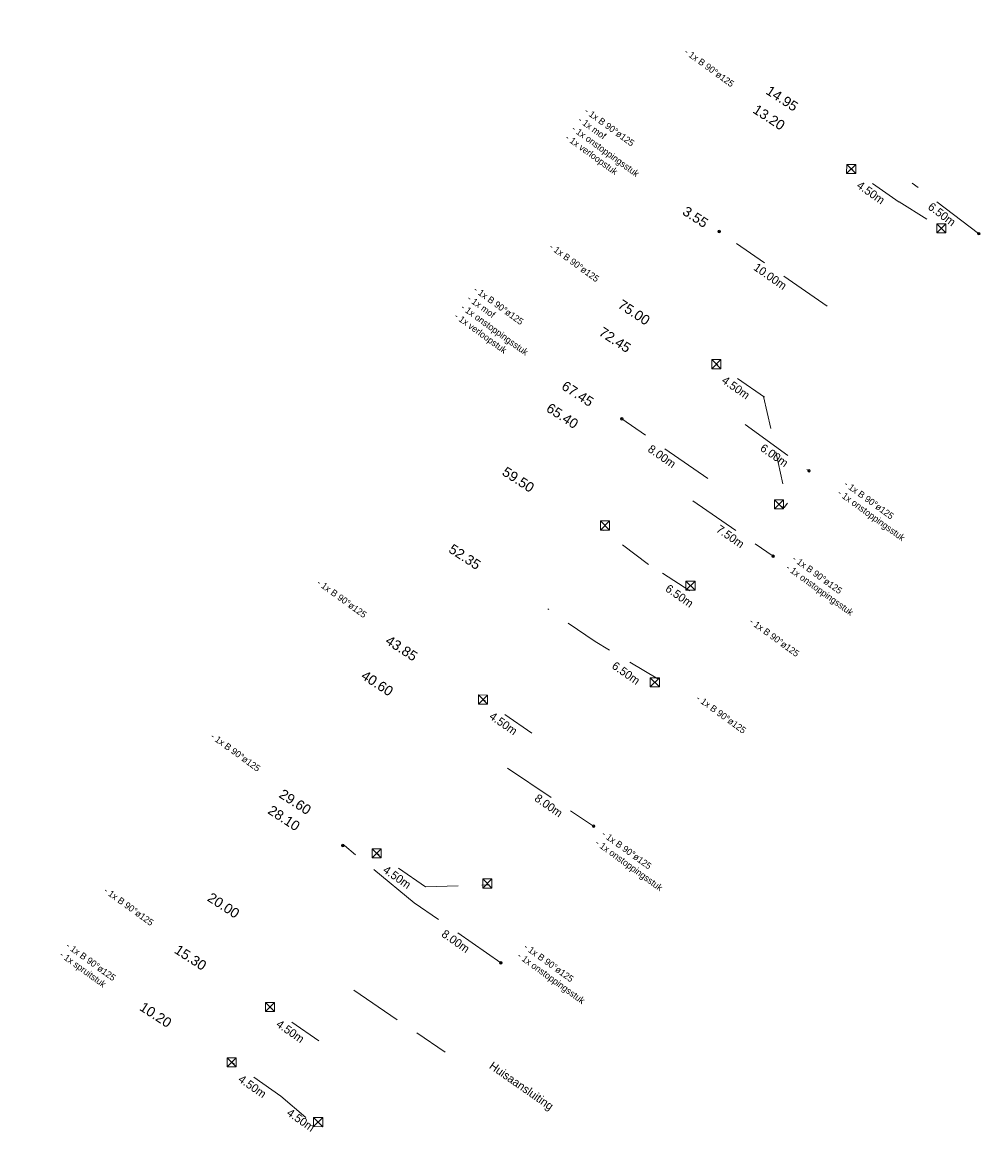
# Model space of a CAD drawing. Header units: inches. Extents: x 0 to 191500, y 0 to 342750.
# Tile 238 of 256: x 186613 to 186687, y 331892 to 331978. Entities that reach past the tile are written whole.
import ezdxf

# ---------------------------------------------------------------- set-up
doc = ezdxf.new("R2010")
doc.units = ezdxf.units.IN
doc.header["$MEASUREMENT"] = 0
doc.linetypes.add('RI-GWA_HUISAANSLUITING', pattern=[23, 4, -1.8, 2.6, -1.8, 4.6, -1.8, 4.6, -1.8])
doc.linetypes.add('RI-HWA_KOLKAANSLUITING', pattern=[4.3, 2.5, -1.8])
for name, color, linetype, lineweight in [('ECW', 150, 'Continuous', 20), ('N-WE-RI-GWA-MAATVOERING-T25', 30, 'RI-GWA_HUISAANSLUITING', 20), ('N-WE-RI-GWA_HUISAANSLUITING', 30, 'RI-GWA_HUISAANSLUITING', 20), ('N-WE-RI-GWA_RIOOLPUT_ONTSTOPPINGSPUT-G', 30, 'Continuous', 20), ('N-WE-RI-HWA_KOLK-S', 150, 'Continuous', 20), ('N-WE-RI-HWA_KOLKAANSLUITING', 150, 'RI-HWA_KOLKAANSLUITING', 20), ('Tekst algemeen', 7, 'Continuous', 20)]:
    doc.layers.add(name, color=color, linetype=linetype, lineweight=lineweight)
picture_1 = doc.add_image_def('image1.ecw', size_in_pixel=(220000, 285000))

msp = doc.modelspace()

# ---------------------------------------------------------------- linework, layer by layer
at = {"layer": 'N-WE-RI-GWA_HUISAANSLUITING'}
for p, q in [((186686.30552, 331962.36817), (186681.2341, 331966.21888)), ((186674.74819, 331956.83737), (186666.52647, 331962.52975)), ((186665.66983, 331943.68843), (186659.09128, 331948.24064)), ((186668.51496, 331947.80003), (186673.37101, 331944.27599)), ((186664.50333, 331942.00268), (186670.63077, 331937.76263)), ((186650.39147, 331921.60916), (186656.95277, 331917.17875)), ((186643.27864, 331911.33017), (186637.94386, 331915.70467)), ((186649.88408, 331906.75936), (186643.27864, 331911.33017)), ((186638.66953, 331904.66939), (186647.03633, 331898.996))]:
    msp.add_line(p, q, dxfattribs=at)
at = {"layer": 'N-WE-RI-GWA_RIOOLPUT_ONTSTOPPINGSPUT-G'}
for p, q in [((186666.62104, 331962.57004), (186666.44079, 331962.48339)), ((186666.48759, 331962.61684), (186666.57424, 331962.43659)), ((186686.4001, 331962.40846), (186686.21984, 331962.32181)), ((186686.26664, 331962.45526), (186686.3533, 331962.27501)), ((186659.18585, 331948.28093), (186659.0056, 331948.19428)), ((186659.0524, 331948.32773), (186659.13905, 331948.14748)), ((186673.46113, 331944.31932), (186673.28088, 331944.23267)), ((186673.32768, 331944.36612), (186673.41434, 331944.18587)), ((186670.72089, 331937.80596), (186670.54064, 331937.7193)), ((186670.58744, 331937.85275), (186670.67409, 331937.6725)), ((186657.04289, 331917.22208), (186656.86264, 331917.13542)), ((186656.90944, 331917.26887), (186656.99609, 331917.08862)), ((186637.90898, 331915.748), (186637.72873, 331915.66135)), ((186637.77553, 331915.7948), (186637.86218, 331915.61455)), ((186649.97421, 331906.80268), (186649.79396, 331906.71603)), ((186649.84075, 331906.84948), (186649.92741, 331906.66923))]:
    msp.add_line(p, q, dxfattribs=at)
for centre in [(186666.53092, 331962.52671), (186686.30997, 331962.36513), (186659.09572, 331948.23761), (186673.37101, 331944.27599), (186670.63077, 331937.76263), (186656.95277, 331917.17875), (186637.81886, 331915.70467), (186649.88408, 331906.75936)]:
    msp.add_circle(centre, 0.1, dxfattribs=at)
at = {"layer": 'N-WE-RI-HWA_KOLK-S'}
for p, q in [((186676.24362, 331967.64488), (186676.24212, 331966.94842)), ((186676.24212, 331966.94842), (186676.94007, 331967.64338)), ((186676.24362, 331967.64488), (186676.93857, 331966.94693)), ((186676.94007, 331967.64338), (186676.24362, 331967.64488)), ((186676.93857, 331966.94693), (186676.94007, 331967.64338)), ((186676.24212, 331966.94842), (186676.93857, 331966.94693)), ((186683.1112, 331963.1191), (186683.10971, 331962.42265)), ((186683.10971, 331962.42265), (186683.80766, 331963.11761)), ((186683.1112, 331963.1191), (186683.80616, 331962.42116)), ((186683.80766, 331963.11761), (186683.1112, 331963.1191)), ((186683.80616, 331962.42116), (186683.80766, 331963.11761)), ((186683.10971, 331962.42265), (186683.80616, 331962.42116)), ((186665.95436, 331952.76015), (186665.95287, 331952.0637)), ((186665.95287, 331952.0637), (186666.65081, 331952.75866)), ((186665.95436, 331952.76015), (186666.64932, 331952.0622)), ((186666.65081, 331952.75866), (186665.95436, 331952.76015)), ((186666.64932, 331952.0622), (186666.65081, 331952.75866)), ((186665.95287, 331952.0637), (186666.64932, 331952.0622)), ((186670.72896, 331942.07929), (186670.72746, 331941.38284)), ((186670.72746, 331941.38284), (186671.42541, 331942.07779)), ((186670.72896, 331942.07929), (186671.42392, 331941.38134)), ((186671.42541, 331942.07779), (186670.72896, 331942.07929)), ((186671.42392, 331941.38134), (186671.42541, 331942.07779)), ((186670.72746, 331941.38284), (186671.42392, 331941.38134)), ((186657.47154, 331940.45987), (186657.47004, 331939.76342)), ((186657.47004, 331939.76342), (186658.16799, 331940.45837)), ((186657.47154, 331940.45987), (186658.16649, 331939.76192)), ((186658.16799, 331940.45837), (186657.47154, 331940.45987)), ((186658.16649, 331939.76192), (186658.16799, 331940.45837)), ((186657.47004, 331939.76342), (186658.16649, 331939.76192)), ((186663.98402, 331935.87783), (186663.98252, 331935.18138)), ((186663.98252, 331935.18138), (186664.68047, 331935.87634)), ((186663.98252, 331935.18138), (186664.67897, 331935.17988)), ((186663.98402, 331935.87783), (186664.67897, 331935.17988)), ((186664.68047, 331935.87634), (186663.98402, 331935.87783)), ((186664.67897, 331935.17988), (186664.68047, 331935.87634)), ((186661.27178, 331928.50057), (186661.27028, 331927.80412)), ((186661.27028, 331927.80412), (186661.96823, 331928.49907)), ((186661.27178, 331928.50057), (186661.96673, 331927.80262)), ((186661.96823, 331928.49907), (186661.27178, 331928.50057)), ((186661.96673, 331927.80262), (186661.96823, 331928.49907)), ((186661.27028, 331927.80412), (186661.96673, 331927.80262)), ((186648.17426, 331927.1853), (186648.17276, 331926.48885)), ((186648.17276, 331926.48885), (186648.87071, 331927.1838)), ((186648.17426, 331927.1853), (186648.86922, 331926.48735)), ((186648.87071, 331927.1838), (186648.17426, 331927.1853)), ((186648.86922, 331926.48735), (186648.87071, 331927.1838)), ((186648.17276, 331926.48885), (186648.86922, 331926.48735)), ((186640.05987, 331915.46419), (186640.05837, 331914.76773)), ((186640.05837, 331914.76773), (186640.75632, 331915.46269)), ((186640.05987, 331915.46419), (186640.75483, 331914.76624)), ((186640.75632, 331915.46269), (186640.05987, 331915.46419)), ((186640.75483, 331914.76624), (186640.75632, 331915.46269)), ((186640.05837, 331914.76773), (186640.75483, 331914.76624)), ((186648.4975, 331913.16139), (186648.49601, 331912.46494)), ((186648.49601, 331912.46494), (186649.19396, 331913.1599)), ((186648.4975, 331913.16139), (186649.19246, 331912.46344)), ((186649.19396, 331913.1599), (186648.4975, 331913.16139)), ((186649.19246, 331912.46344), (186649.19396, 331913.1599)), ((186648.49601, 331912.46494), (186649.19246, 331912.46344)), ((186631.93443, 331903.7411), (186631.93294, 331903.04465)), ((186631.93294, 331903.04465), (186632.63089, 331903.73961)), ((186631.93443, 331903.7411), (186632.62939, 331903.04315)), ((186632.63089, 331903.73961), (186631.93443, 331903.7411)), ((186632.62939, 331903.04315), (186632.63089, 331903.73961)), ((186631.93294, 331903.04465), (186632.62939, 331903.04315)), ((186629.00756, 331899.52165), (186629.00606, 331898.8252)), ((186629.00606, 331898.8252), (186629.70401, 331899.52015)), ((186629.00756, 331899.52165), (186629.70251, 331898.8237)), ((186629.70401, 331899.52015), (186629.00756, 331899.52165)), ((186629.70251, 331898.8237), (186629.70401, 331899.52015)), ((186629.00606, 331898.8252), (186629.70251, 331898.8237)), ((186635.60244, 331894.96313), (186635.60094, 331894.26668)), ((186635.60094, 331894.26668), (186636.29889, 331894.96163)), ((186635.60244, 331894.96313), (186636.2974, 331894.26518)), ((186636.29889, 331894.96163), (186635.60244, 331894.96313)), ((186636.2974, 331894.26518), (186636.29889, 331894.96163)), ((186635.60094, 331894.26668), (186636.2974, 331894.26518))]:
    msp.add_line(p, q, dxfattribs=at)
at = {"layer": 'N-WE-RI-HWA_KOLKAANSLUITING'}
for p, q in [((186680.25615, 331964.76761), (186676.55571, 331967.32823)), ((186680.23482, 331964.78237), (186683.4974, 331962.77869)), ((186669.96598, 331949.89694), (186666.26554, 331952.45756)), ((186669.90717, 331949.93764), (186671.71923, 331941.80162)), ((186671.48113, 331941.47097), (186671.25086, 331941.5819)), ((186671.71923, 331941.80162), (186671.48113, 331941.47097)), ((186661.14202, 331937.14514), (186657.61551, 331939.79051)), ((186664.29426, 331935.12363), (186661.14202, 331937.14514)), ((186657.06514, 331931.25351), (186653.44887, 331933.74651)), ((186661.85443, 331928.42235), (186657.06514, 331931.25351)), ((186652.24081, 331924.2817), (186648.54037, 331926.84232)), ((186644.13218, 331912.56365), (186640.43174, 331915.12427)), ((186644.13218, 331912.56365), (186649.00239, 331912.70909)), ((186635.9951, 331900.80448), (186632.29467, 331903.3651)), ((186633.10145, 331896.60485), (186629.40358, 331899.16917)), ((186633.10145, 331896.60485), (186635.75089, 331894.32599))]:
    msp.add_line(p, q, dxfattribs=at)

# ---------------------------------------------------------------- texts
at = {"layer": 'N-WE-RI-GWA-MAATVOERING-T25'}
for s, insert, char_height, width, attachment_point, rotation in [('{\\fArial|b0|i0|c0|p34;14.95}', (186670.21563, 331973.38612), 0.75, 14.6844, 4, 327), ('{\\fArial|b0|i0|c0|p34;13.20}', (186669.21984, 331971.94706), 0.75, 14.6844, 4, 327), ('{\\fProxy 1|b0|i0|c0|p72;\\C7;4.50m }', (186677.90199, 331965.23258), 0.63, 9.3094, 8, 325), ('{\\fProxy 1|b0|i0|c0|p72;\\C7;6.50m }', (186683.30747, 331963.58451), 0.63, 9.3094, 8, 323.1544265), ('{\\fArial|b0|i0|c0|p34;3.55}', (186663.85428, 331964.18942), 0.75, 14.6844, 4, 327), ('{\\fProxy 1|b0|i0|c0|p72;\\C7;10.00m }', (186670.23184, 331958.83858), 0.63, 9.3094, 8, 325), ('{\\fArial|b0|i0|c0|p34;75.00}', (186658.92967, 331957.07639), 0.75, 14.6844, 4, 327), ('{\\fArial|b0|i0|c0|p34;72.45}', (186657.47865, 331954.97948), 0.75, 14.6844, 4, 327), ('{\\fArial|b0|i0|c0|p34;67.45}', (186654.63352, 331950.86788), 0.75, 14.6844, 4, 327), ('{\\fProxy 1|b0|i0|c0|p72;\\C7;4.50m }', (186667.61182, 331950.36191), 0.63, 9.3094, 8, 325), ('{\\fArial|b0|i0|c0|p34;65.40}', (186653.46702, 331949.18213), 0.75, 14.6844, 4, 327), ('{\\fProxy 1|b0|i0|c0|p72;\\C7;8.00m }', (186661.97507, 331945.11956), 0.63, 9.3094, 8, 325), ('{\\fProxy 1|b0|i0|c0|p72;\\C7;6.00m }', (186670.5375, 331945.19303), 0.63, 9.3094, 8, 325), ('{\\fArial|b0|i0|c0|p34;59.50}', (186650.10571, 331944.32459), 0.75, 14.6844, 4, 327), ('{\\fProxy 1|b0|i0|c0|p72;\\C7;7.50m }', (186667.19108, 331939.00743), 0.63, 9.3094, 8, 325), ('{\\fArial|b0|i0|c0|p34;52.35}', (186646.02883, 331938.43296), 0.75, 14.6844, 4, 327), ('{\\fProxy 1|b0|i0|c0|p72;\\C7;6.50m }', (186663.31061, 331934.48046), 0.63, 9.3094, 8, 325), ('{\\fArial|b0|i0|c0|p34;43.85}', (186641.2045, 331931.46115), 0.75, 14.6844, 4, 327), ('{\\fProxy 1|b0|i0|c0|p72;\\C7;6.50m }', (186659.23374, 331928.58884), 0.63, 9.3094, 8, 325), ('{\\fArial|b0|i0|c0|p34;40.60}', (186639.35516, 331928.78861), 0.75, 14.6844, 4, 327), ('{\\fProxy 1|b0|i0|c0|p72;\\C7;4.50m }', (186649.88665, 331924.74667), 0.63, 9.3094, 8, 325), ('{\\fArial|b0|i0|c0|p34;29.60}', (186633.09587, 331919.7431), 0.75, 14.6844, 4, 327), ('{\\fProxy 1|b0|i0|c0|p72;\\C7;8.00m }', (186653.33753, 331918.49079), 0.63, 9.3094, 8, 325), ('{\\fArial|b0|i0|c0|p34;28.10}', (186632.24233, 331918.50962), 0.75, 14.6844, 4, 327), ('{\\fProxy 1|b0|i0|c0|p72;\\C7;4.50m }', (186641.77802, 331913.02862), 0.63, 9.3094, 8, 325), ('{\\fArial|b0|i0|c0|p34;20.00}', (186627.63322, 331911.84883), 0.75, 14.6844, 4, 327), ('{\\fProxy 1|b0|i0|c0|p72;\\C7;8.00m }', (186646.24677, 331908.14159), 0.63, 9.3094, 8, 325), ('{\\fArial|b0|i0|c0|p34;15.30}', (186625.11883, 331907.87319), 0.75, 14.6844, 4, 327), ('{\\fArial|b0|i0|c0|p34;10.20}', (186622.45987, 331903.51116), 0.75, 14.6844, 4, 327), ('{\\fProxy 1|b0|i0|c0|p72;\\C7;4.50m }', (186633.64094, 331901.26945), 0.63, 9.3094, 8, 325), ('{\\fProxy 1|b0|i0|c0|p72;Huisaansluiting}', (186651.15945, 331896.96724), 0.63, 9.3094, 8, 325), ('{\\fProxy 1|b0|i0|c0|p72;\\C7;4.50m }', (186630.74858, 331897.07167), 0.63, 9.3094, 8, 325), ('{\\fProxy 1|b0|i0|c0|p72;\\C7;4.50m }', (186634.44645, 331894.50735), 0.63, 9.3094, 8, 325)]:
    msp.add_mtext(s, dxfattribs=dict(at, insert=insert, char_height=char_height, width=width, attachment_point=attachment_point, rotation=rotation))
at = {"layer": 'Tekst algemeen', "char_height": 0.5, "width": 14.1897, "attachment_point": 1, "rotation": 324}
for s, insert in [('{\\fProxy 1|b0|i0|c0|p72;\\C2;- 1x B 90°ø125}', (186664.10998, 331976.54188)), ('{\\fProxy 1|b0|i0|c0|p72;\\C2;- 1x B 90°ø125\\P- 1x mof\\P\\fProxy 1|b0|i0|c0|p8;- 1x onstoppingsstuk\\P\\fProxy 1|b0|i0|c0|p72;- 1x verloopstuk}', (186656.50132, 331972.02091)), ('{\\fProxy 1|b0|i0|c0|p72;\\C2;- 1x B 90°ø125}', (186653.81981, 331961.67121)), ('{\\fProxy 1|b0|i0|c0|p72;\\C2;- 1x B 90°ø125\\P- 1x mof\\P\\fProxy 1|b0|i0|c0|p8;- 1x onstoppingsstuk\\P\\fProxy 1|b0|i0|c0|p72;- 1x verloopstuk}', (186648.0498, 331958.4038)), ('{\\fProxy 1|b0|i0|c0|p72;\\C2;- 1x B 90°ø125\\P\\fProxy 1|b0|i0|c0|p8;- 1x onstoppingsstuk}', (186676.28638, 331943.57406)), ('{\\fProxy 1|b0|i0|c0|p72;\\C2;- 1x B 90°ø125\\P\\fProxy 1|b0|i0|c0|p8;- 1x onstoppingsstuk}', (186672.34845, 331937.88323)), ('{\\fProxy 1|b0|i0|c0|p72;\\C2;- 1x B 90°ø125}', (186636.09464, 331936.05596)), ('{\\fProxy 1|b0|i0|c0|p72;\\C2;- 1x B 90°ø125}', (186669.07432, 331933.09062)), ('{\\fProxy 1|b0|i0|c0|p72;\\C2;- 1x B 90°ø125}', (186665.02255, 331927.23527)), ('{\\fProxy 1|b0|i0|c0|p72;\\C2;- 1x B 90°ø125}', (186627.98601, 331924.33791)), ('{\\fProxy 1|b0|i0|c0|p72;\\C2;- 1x B 90°ø125\\P\\fProxy 1|b0|i0|c0|p8;- 1x onstoppingsstuk}', (186657.81297, 331916.88805)), ('{\\fProxy 1|b0|i0|c0|p72;\\C2;- 1x B 90°ø125}', (186619.84893, 331912.57875)), ('{\\fProxy 1|b0|i0|c0|p72;\\C2;- 1x B 90°ø125\\P- 1x spruitstuk}', (186616.96606, 331908.37194)), ('{\\fProxy 1|b0|i0|c0|p72;\\C2;- 1x B 90°ø125\\P\\fProxy 1|b0|i0|c0|p8;- 1x onstoppingsstuk}', (186651.87309, 331908.28404))]:
    msp.add_mtext(s, dxfattribs=dict(at, insert=insert))

# ---------------------------------------------------------------- pictures from other files: only their frames are drawn
at = {"layer": 'ECW'}
image = msp.add_image(picture_1, insert=(180500, 328500), size_in_units=(11000, 14250), dxfattribs=at)
image.dxf.flags = 7

doc.saveas('drawing.dxf')
